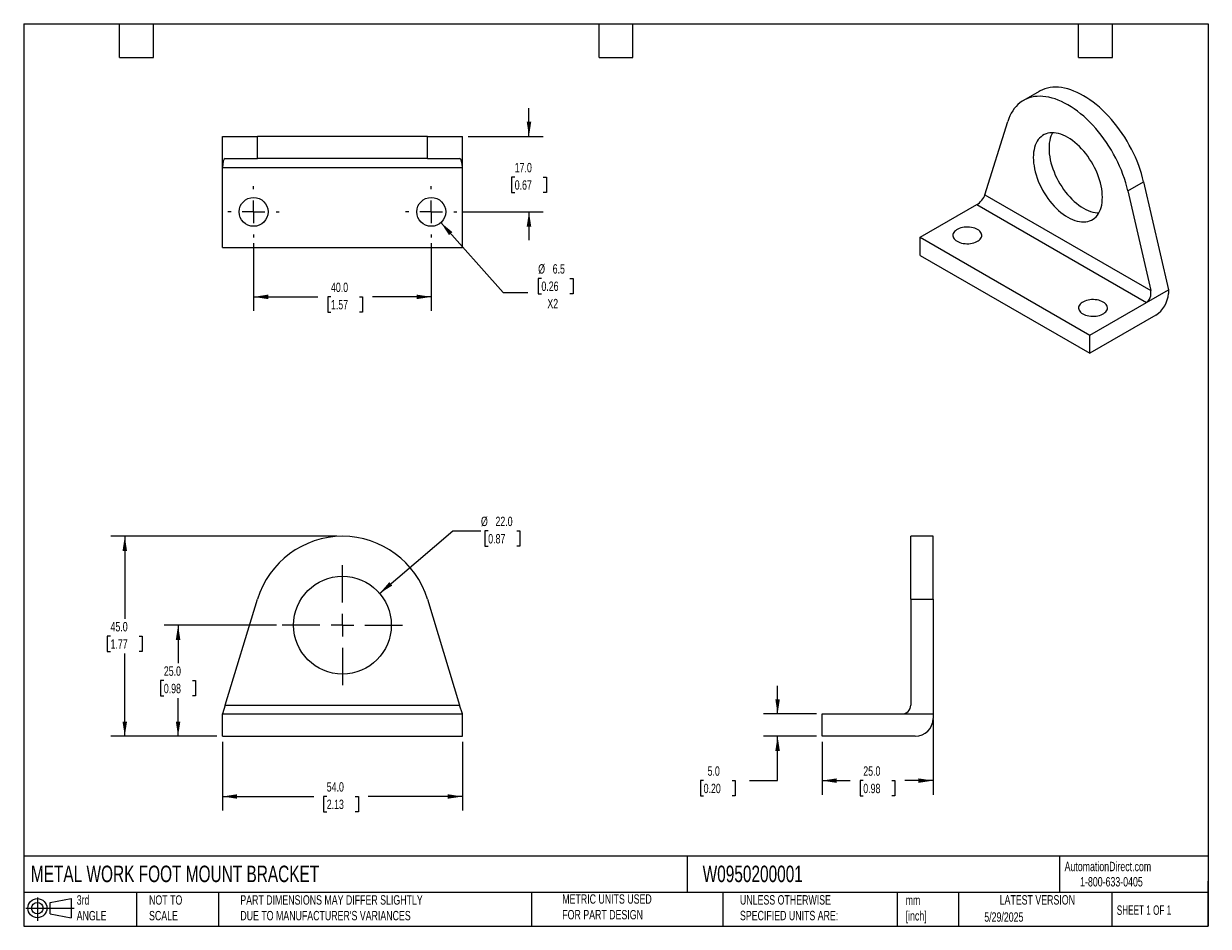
# Model space of a CAD drawing. Header units: millimetres. Extents: x 6 to 273, y 6 to 210.
import ezdxf

# ---------------------------------------------------------------- set-up
doc = ezdxf.new("R2010")
doc.units = ezdxf.units.MM
doc.linetypes.add('SLD-Center', pattern=[19.05, 15.24, -1.27, 1.27, -1.27])
doc.linetypes.add('SLD-Solid', pattern=[0])
doc.layers.add('CENTER', color=40, linetype='SLD-Center')
doc.layers.add('SLD-DEFPOINTS', color=7, linetype='Continuous')
doc.layers.add('DIMENSIONS', color=140, linetype='SLD-Solid', lineweight=25)
doc.layers.add('TEXT', color=140, linetype='SLD-Solid', lineweight=25)
doc.styles.add('SLDTEXTSTYLE0', font='TXT', dxfattribs={"width": 0.7})
doc.styles.add('SLDTEXTSTYLE1', font='TXT', dxfattribs={"width": 0.65})
doc.dimstyles.new('SLDDIMSTYLE0', dxfattribs={"dimtxt": 2.158008, "dimasz": 3.302, "dimexe": 0, "dimexo": 0.0625, "dimgap": 0.539502, "dimtad": 0, "dimtih": 1, "dimtoh": 1, "dimrnd": 1e-09, "dimzin": 4, "dimdsep": 46, "dimtxsty": 'SLDTEXTSTYLE0', "dimsah": 1, "dimcen": 0.09, "dimadec": 0, "dimazin": 1, "dimtfac": 1, "dimtofl": 0, "dimtmove": 0, "dimatfit": 3, "dimfxl": 0, "dimfrac": 2, "dimtolj": 1, "dimtzin": 12, "dimarcsym": 0})
doc.dimstyles.new('SLDDIMSTYLE1', dxfattribs={"dimtxt": 2.158008, "dimasz": 3.302, "dimexe": 0, "dimexo": 0.0625, "dimgap": 0.539502, "dimtad": 0, "dimtih": 1, "dimtoh": 1, "dimrnd": 1e-09, "dimzin": 4, "dimdsep": 46, "dimtxsty": 'SLDTEXTSTYLE0', "dimsah": 1, "dimcen": 0, "dimadec": 0, "dimazin": 1, "dimtfac": 1, "dimtofl": 0, "dimtmove": 0, "dimatfit": 3, "dimfxl": 0, "dimfrac": 2, "dimtolj": 1, "dimtzin": 12, "dimarcsym": 0})
doc.dimstyles.new('SLDDIMSTYLE2', dxfattribs={"dimtxt": 2.158008, "dimasz": 3.302, "dimexe": 0, "dimexo": 0.0625, "dimgap": 0.539502, "dimtad": 0, "dimtih": 1, "dimtoh": 1, "dimrnd": 1e-09, "dimzin": 4, "dimdsep": 46, "dimtxsty": 'SLDTEXTSTYLE0', "dimsah": 1, "dimcen": 0.09, "dimadec": 0, "dimazin": 1, "dimtfac": 1, "dimtmove": 0, "dimatfit": 0, "dimfxl": 0, "dimfrac": 2, "dimtolj": 1, "dimtzin": 12, "dimarcsym": 0})
doc.dimstyles.new('SLDDIMSTYLE3', dxfattribs={"dimtxt": 2.158008, "dimasz": 3.302, "dimexe": 0, "dimexo": 0.0625, "dimgap": 0.539502, "dimtad": 0, "dimtih": 1, "dimtoh": 1, "dimrnd": 1e-09, "dimzin": 12, "dimdsep": 46, "dimtxsty": 'SLDTEXTSTYLE0', "dimsah": 1, "dimcen": 0, "dimadec": 0, "dimazin": 3, "dimtfac": 1, "dimtofl": 0, "dimtmove": 0, "dimatfit": 3, "dimfxl": 0, "dimfrac": 2, "dimtolj": 1, "dimtzin": 12, "dimarcsym": 0})

# ---------------------------------------------------------------- blocks, each defined once
blk = doc.blocks.new('Block11')
at = {"color": 7, "linetype": 'SLD-Solid', "lineweight": 18}
for p, q in [((0, 2.88), (10.87, 2.88)), ((2.59, 5.31), (2.59, 0)), ((5.48, 4.17), (10.18, 5.03)), ((5.48, 1.6), (5.48, 4.17)), ((10.18, 5.03), (10.18, 0.73)), ((5.48, 1.6), (10.18, 0.73))]:
    blk.add_line(p, q, dxfattribs=at)
for radius in [2.15, 1.29]:
    blk.add_circle((2.59, 2.88), radius, dxfattribs=at)
blk = doc.blocks.new('Block12')
at = {"layer": 'SLD-DEFPOINTS'}
blk.add_blockref('Block11', (0, 0), dxfattribs=at)
blk = doc.blocks.new('_D')
at = {"layer": 'DIMENSIONS'}
for p, q in [((63.3, 74.15), (37.94, 74.15)), ((41.11, 74.15), (41.11, 65.56)), ((37.9, 61.65), (37.18, 61.65)), ((37.18, 61.65), (37.18, 58.22)), ((44.32, 61.65), (45.04, 61.65)), ((45.04, 61.65), (45.04, 58.22)), ((37.18, 58.22), (37.9, 58.22)), ((41.11, 49.15), (41.11, 57.73)), ((45.04, 58.22), (44.32, 58.22)), ((49.84, 49.15), (37.94, 49.15))]:
    blk.add_line(p, q, dxfattribs=at)
for points in [[(41.11, 74.15), (40.6, 70.84), (41.62, 70.84)], [(41.11, 49.15), (41.62, 52.45), (40.6, 52.45)]]:
    blk.add_solid(points, dxfattribs=at)
at = {"layer": 'DIMENSIONS', "char_height": 2.117, "attachment_point": 1, "style": 'SLDTEXTSTYLE0'}
for s, insert in [('25.0', (37.9, 64.86)), ('0.98', (37.9, 60.94))]:
    blk.add_mtext(s, dxfattribs=dict(at, insert=insert))
blk = doc.blocks.new('_D_1')
at = {"layer": 'DIMENSIONS'}
for p, q in [((76.84, 94.15), (25.94, 94.15)), ((29.11, 94.15), (29.11, 75.56)), ((25.9, 71.65), (25.18, 71.65)), ((25.18, 71.65), (25.18, 68.22)), ((32.32, 71.65), (33.04, 71.65)), ((33.04, 71.65), (33.04, 68.22)), ((25.18, 68.22), (25.9, 68.22)), ((29.11, 49.15), (29.11, 67.73)), ((33.04, 68.22), (32.32, 68.22)), ((49.84, 49.15), (25.94, 49.15))]:
    blk.add_line(p, q, dxfattribs=at)
for points in [[(29.11, 94.15), (28.6, 90.84), (29.62, 90.84)], [(29.11, 49.15), (29.62, 52.45), (28.6, 52.45)]]:
    blk.add_solid(points, dxfattribs=at)
at = {"layer": 'DIMENSIONS', "char_height": 2.117, "attachment_point": 1, "style": 'SLDTEXTSTYLE0'}
for s, insert in [('45.0', (25.9, 74.86)), ('1.77', (25.9, 70.94))]:
    blk.add_mtext(s, dxfattribs=dict(at, insert=insert))
blk = doc.blocks.new('_D_2')
at = {"layer": 'DIMENSIONS'}
for p, q in [((51.11, 47.88), (51.11, 32.4)), ((105.11, 47.88), (105.11, 32.4)), ((51.11, 35.57), (71.65, 35.57)), ((74.58, 35.57), (73.85, 35.57)), ((73.85, 35.57), (73.85, 32.15)), ((80.99, 35.57), (81.71, 35.57)), ((81.71, 35.57), (81.71, 32.15)), ((105.11, 35.57), (83.91, 35.57)), ((73.85, 32.15), (74.58, 32.15)), ((81.71, 32.15), (80.99, 32.15))]:
    blk.add_line(p, q, dxfattribs=at)
for points in [[(51.11, 35.57), (54.41, 35.07), (54.41, 36.08)], [(105.11, 35.57), (101.81, 36.08), (101.81, 35.07)]]:
    blk.add_solid(points, dxfattribs=at)
at = {"layer": 'DIMENSIONS', "char_height": 2.117, "attachment_point": 1, "style": 'SLDTEXTSTYLE0'}
for s, insert in [('54.0', (74.58, 38.79)), ('2.13', (74.58, 34.87))]:
    blk.add_mtext(s, dxfattribs=dict(at, insert=insert))
blk = doc.blocks.new('_D_3')
at = {"layer": 'DIMENSIONS'}
for p, q in [((86.47, 81.29), (102.95, 95.36)), ((102.95, 95.36), (109.3, 95.36)), ((110.93, 95.36), (110.2, 95.36)), ((110.2, 95.36), (110.2, 91.93)), ((117.34, 95.36), (118.06, 95.36)), ((118.06, 95.36), (118.06, 91.93)), ((110.2, 91.93), (110.93, 91.93)), ((118.06, 91.93), (117.34, 91.93))]:
    blk.add_line(p, q, dxfattribs=at)
blk.add_solid([(86.47, 81.29), (89.32, 83.05), (88.66, 83.82)], dxfattribs=at)
at = {"layer": 'DIMENSIONS', "char_height": 2.117, "attachment_point": 1, "style": 'SLDTEXTSTYLE0'}
for s, insert in [('%%c', (109.3, 98.57)), ('22.0', (112.56, 98.57)), ('0.87', (110.93, 94.66))]:
    blk.add_mtext(s, dxfattribs=dict(at, insert=insert))
blk = doc.blocks.new('SW_CENTERMARKSYMBOL_0')
at = {"layer": 'CENTER', "color": 0}
for p, q in [((0, 5.08), (0, 13.54)), ((-5.08, 0), (-13.54, 0)), ((0, 0), (-2.54, 0)), ((0, 0), (0, 2.54)), ((0, 0), (0, -2.54)), ((0, 0), (2.54, 0)), ((5.08, 0), (13.54, 0)), ((0, -5.08), (0, -13.54))]:
    blk.add_line(p, q, dxfattribs=at)
blk = doc.blocks.new('_D_4')
at = {"layer": 'DIMENSIONS'}
for p, q in [((176.08, 54.15), (176.08, 60.5)), ((184.81, 54.15), (172.9, 54.15)), ((184.81, 49.15), (172.9, 49.15)), ((176.08, 39.15), (176.08, 49.15)), ((159.43, 39.15), (158.7, 39.15)), ((158.7, 39.15), (158.7, 35.72)), ((165.84, 39.15), (166.56, 39.15)), ((166.56, 39.15), (166.56, 35.72)), ((169.73, 39.15), (176.08, 39.15)), ((158.7, 35.72), (159.43, 35.72)), ((166.56, 35.72), (165.84, 35.72))]:
    blk.add_line(p, q, dxfattribs=at)
for points in [[(176.08, 54.15), (176.59, 57.45), (175.57, 57.45)], [(176.08, 49.15), (175.57, 45.84), (176.59, 45.84)]]:
    blk.add_solid(points, dxfattribs=at)
at = {"layer": 'DIMENSIONS', "char_height": 2.117, "attachment_point": 1, "style": 'SLDTEXTSTYLE0'}
for s, insert in [('5.0', (160.32, 42.36)), ('0.20', (159.43, 38.44))]:
    blk.add_mtext(s, dxfattribs=dict(at, insert=insert))
blk = doc.blocks.new('_D_5')
at = {"layer": 'DIMENSIONS'}
for p, q in [((211.08, 52.88), (211.08, 35.97)), ((186.08, 47.88), (186.08, 35.97)), ((186.08, 39.15), (192.45, 39.15)), ((195.37, 39.15), (194.65, 39.15)), ((194.65, 39.15), (194.65, 35.72)), ((201.79, 39.15), (202.51, 39.15)), ((202.51, 39.15), (202.51, 35.72)), ((211.08, 39.15), (204.71, 39.15)), ((194.65, 35.72), (195.37, 35.72)), ((202.51, 35.72), (201.79, 35.72))]:
    blk.add_line(p, q, dxfattribs=at)
for points in [[(186.08, 39.15), (189.38, 38.64), (189.38, 39.65)], [(211.08, 39.15), (207.78, 39.65), (207.78, 38.64)]]:
    blk.add_solid(points, dxfattribs=at)
at = {"layer": 'DIMENSIONS', "char_height": 2.117, "attachment_point": 1, "style": 'SLDTEXTSTYLE0'}
for s, insert in [('25.0', (195.37, 42.36)), ('0.98', (195.37, 38.44))]:
    blk.add_mtext(s, dxfattribs=dict(at, insert=insert))
blk = doc.blocks.new('_D_6')
at = {"layer": 'DIMENSIONS'}
for p, q in [((120.11, 184.18), (120.11, 190.53)), ((106.38, 184.18), (123.29, 184.18)), ((116.9, 175), (116.18, 175)), ((116.18, 175), (116.18, 171.57)), ((123.32, 175), (124.04, 175)), ((124.04, 175), (124.04, 171.57)), ((116.18, 171.57), (116.9, 171.57)), ((124.04, 171.57), (123.32, 171.57)), ((105.17, 167.18), (123.29, 167.18)), ((120.11, 167.18), (120.11, 160.83))]:
    blk.add_line(p, q, dxfattribs=at)
for points in [[(120.11, 184.18), (120.62, 187.48), (119.6, 187.48)], [(120.11, 167.18), (119.6, 163.88), (120.62, 163.88)]]:
    blk.add_solid(points, dxfattribs=at)
at = {"layer": 'DIMENSIONS', "char_height": 2.117, "attachment_point": 1, "style": 'SLDTEXTSTYLE0'}
for s, insert in [('17.0', (116.9, 178.21)), ('0.67', (116.9, 174.3))]:
    blk.add_mtext(s, dxfattribs=dict(at, insert=insert))
blk = doc.blocks.new('_D_7')
at = {"layer": 'DIMENSIONS'}
for p, q in [((58.11, 160.12), (58.11, 144.88)), ((98.11, 160.12), (98.11, 144.88)), ((58.11, 148.05), (72.6, 148.05)), ((75.53, 148.05), (74.8, 148.05)), ((74.8, 148.05), (74.8, 144.62)), ((81.94, 148.05), (82.66, 148.05)), ((82.66, 148.05), (82.66, 144.62)), ((98.11, 148.05), (84.86, 148.05)), ((74.8, 144.62), (75.53, 144.62)), ((82.66, 144.62), (81.94, 144.62))]:
    blk.add_line(p, q, dxfattribs=at)
for points in [[(58.11, 148.05), (61.41, 147.54), (61.41, 148.56)], [(98.11, 148.05), (94.81, 148.56), (94.81, 147.54)]]:
    blk.add_solid(points, dxfattribs=at)
at = {"layer": 'DIMENSIONS', "char_height": 2.117, "attachment_point": 1, "style": 'SLDTEXTSTYLE0'}
for s, insert in [('40.0', (75.53, 151.26)), ('1.57', (75.53, 147.35))]:
    blk.add_mtext(s, dxfattribs=dict(at, insert=insert))
blk = doc.blocks.new('_D_8')
at = {"layer": 'DIMENSIONS'}
for p, q in [((100.28, 164.76), (114.32, 149.07)), ((122.91, 152.2), (122.18, 152.2)), ((122.18, 152.2), (122.18, 148.77)), ((129.32, 152.2), (130.05, 152.2)), ((130.05, 152.2), (130.05, 148.77)), ((114.32, 149.07), (119.87, 149.07)), ((122.18, 148.77), (122.91, 148.77)), ((130.05, 148.77), (129.32, 148.77))]:
    blk.add_line(p, q, dxfattribs=at)
blk.add_solid([(100.28, 164.76), (102.1, 161.96), (102.86, 162.64)], dxfattribs=at)
at = {"layer": 'DIMENSIONS', "char_height": 2.117, "attachment_point": 1, "style": 'SLDTEXTSTYLE0'}
for s, insert in [('%%c', (122.18, 155.41)), ('6.5', (125.44, 155.41)), ('0.26', (122.91, 151.5)), ('X2', (124.25, 147.59))]:
    blk.add_mtext(s, dxfattribs=dict(at, insert=insert))
blk = doc.blocks.new('SW_CENTERMARKSYMBOL_1')
at = {"layer": 'CENTER', "color": 0}
for p, q in [((0, 5.08), (0, 5.79)), ((-5.08, 0), (-5.79, 0)), ((0, 0), (-2.54, 0)), ((0, 0), (0, 2.54)), ((0, 0), (0, -2.54)), ((0, 0), (2.54, 0)), ((5.08, 0), (5.79, 0)), ((0, -5.08), (0, -5.79))]:
    blk.add_line(p, q, dxfattribs=at)
blk = doc.blocks.new('SW_CENTERMARKSYMBOL_2')
at = {"layer": 'CENTER', "color": 0}
for p, q in [((0, 5.08), (0, 5.79)), ((-5.08, 0), (-5.79, 0)), ((0, 0), (-2.54, 0)), ((0, 0), (0, 2.54)), ((0, 0), (0, -2.54)), ((0, 0), (2.54, 0)), ((5.08, 0), (5.79, 0)), ((0, -5.08), (0, -5.79))]:
    blk.add_line(p, q, dxfattribs=at)

msp = doc.modelspace()

# ---------------------------------------------------------------- linework, layer by layer
for p, q in [((234.964, 194.316), (231.429, 192.275)), ((222.767, 171.029), (227.899, 187.522)), ((51.11, 177.182), (51.11, 184.182)), ((51.11, 184.182), (58.978, 184.182)), ((58.978, 179.182), (58.978, 184.182)), ((97.242, 184.182), (58.978, 184.182)), ((97.242, 179.182), (97.242, 184.182)), ((97.242, 184.182), (105.11, 184.182)), ((105.11, 177.182), (105.11, 184.182)), ((51.719, 179.182), (58.978, 179.182)), ((97.242, 179.182), (58.978, 179.182)), ((97.242, 179.182), (104.501, 179.182)), ((51.11, 177.182), (105.11, 177.182)), ((51.11, 159.182), (51.11, 177.182)), ((105.11, 159.182), (105.11, 177.182)), ((254.956, 171.903), (258.492, 173.944)), ((258.492, 173.944), (264.055, 149.642)), ((222.767, 171.029), (260.089, 149.483)), ((254.956, 171.903), (260.089, 149.483)), ((208.194, 161.48), (220.922, 168.828)), ((220.922, 168.828), (259.105, 146.785)), ((208.194, 157.398), (208.194, 161.48)), ((208.194, 161.48), (246.377, 139.437)), ((51.11, 159.182), (105.11, 159.182)), ((208.194, 157.398), (246.377, 135.354)), ((259.105, 146.785), (264.055, 149.642)), ((264.055, 149.642), (264.055, 148.826)), ((246.377, 139.437), (259.105, 146.785)), ((261.227, 143.927), (246.377, 135.354)), ((246.377, 135.354), (246.377, 139.437)), ((211.079, 94.146), (206.079, 94.146)), ((206.079, 79.974), (206.079, 94.146)), ((211.079, 79.974), (211.079, 94.146)), ((51.719, 56.146), (58.978, 79.974)), ((97.242, 79.974), (104.501, 56.146)), ((206.079, 79.974), (206.079, 56.146)), ((206.079, 79.974), (211.079, 79.974)), ((211.079, 79.974), (211.079, 54.146)), ((51.719, 56.146), (51.11, 54.146)), ((51.719, 56.146), (104.501, 56.146)), ((105.11, 54.146), (104.501, 56.146)), ((51.11, 49.146), (51.11, 54.146)), ((51.11, 54.146), (105.11, 54.146)), ((105.11, 49.146), (105.11, 54.146)), ((186.079, 49.146), (186.079, 54.146)), ((186.079, 54.146), (204.079, 54.146)), ((204.079, 54.146), (211.079, 54.146)), ((211.079, 54.146), (211.079, 53.146)), ((51.11, 49.146), (105.11, 49.146)), ((207.079, 49.146), (186.079, 49.146))]:
    msp.add_line(p, q)
at = {"flags": 128}
for points in [[(258.492, 173.944), (258.264, 174.865), (258.002, 175.793), (257.705, 176.723), (257.376, 177.654), (257.014, 178.584), (256.622, 179.509), (256.198, 180.427), (255.746, 181.337), (255.265, 182.236), (254.758, 183.12), (254.225, 183.989), (253.668, 184.84), (253.089, 185.67), (252.488, 186.478), (251.868, 187.261), (251.229, 188.018), (250.575, 188.745), (249.906, 189.442), (249.224, 190.107), (248.531, 190.738), (247.829, 191.333), (247.119, 191.89), (246.403, 192.409), (245.684, 192.888), (244.963, 193.325), (244.242, 193.72), (243.523, 194.072), (242.808, 194.379), (242.098, 194.641), (241.396, 194.857), (240.703, 195.026), (240.021, 195.149), (239.352, 195.224), (238.697, 195.252), (238.059, 195.233), (237.439, 195.166), (236.838, 195.052), (236.258, 194.89), (235.702, 194.683), (235.169, 194.429), (234.964, 194.316)], [(254.956, 171.903), (254.728, 172.824), (254.466, 173.752), (254.17, 174.682), (253.841, 175.613), (253.479, 176.542), (253.086, 177.468), (252.663, 178.386), (252.21, 179.296), (251.73, 180.195), (251.222, 181.079), (250.689, 181.948), (250.133, 182.799), (249.553, 183.629), (248.952, 184.437), (248.332, 185.22), (247.694, 185.976), (247.039, 186.704), (246.37, 187.401), (245.688, 188.066), (244.995, 188.697), (244.293, 189.292), (243.583, 189.849), (242.868, 190.368), (242.149, 190.847), (241.428, 191.284), (240.707, 191.679), (239.988, 192.031), (239.272, 192.338), (238.563, 192.6), (237.86, 192.816), (237.167, 192.985), (236.485, 193.108), (235.816, 193.183), (235.162, 193.211), (234.523, 193.192), (233.903, 193.125), (233.302, 193.011), (232.723, 192.849), (232.166, 192.642), (231.633, 192.388), (231.126, 192.089), (230.645, 191.745), (230.193, 191.358), (229.77, 190.928), (229.377, 190.457), (229.015, 189.945), (228.686, 189.394), (228.389, 188.805), (228.127, 188.181), (227.899, 187.522)], [(233.65, 179.444), (233.668, 178.82), (233.722, 178.179), (233.812, 177.522), (233.938, 176.854), (234.099, 176.177), (234.294, 175.494), (234.522, 174.808), (234.782, 174.123), (235.073, 173.442), (235.394, 172.768), (235.743, 172.105), (236.119, 171.454), (236.519, 170.82), (236.942, 170.205), (237.386, 169.612), (237.849, 169.044), (238.329, 168.504), (238.823, 167.994), (239.329, 167.516), (239.845, 167.073), (240.369, 166.667), (240.897, 166.299), (241.428, 165.972), (241.959, 165.686), (242.487, 165.444), (243.01, 165.246), (243.526, 165.093), (244.033, 164.987), (244.527, 164.926), (245.006, 164.913), (245.469, 164.946), (245.913, 165.026), (246.336, 165.152), (246.737, 165.324), (247.112, 165.541), (247.461, 165.802), (247.782, 166.105), (248.074, 166.45), (248.334, 166.834), (248.562, 167.257), (248.757, 167.715), (248.917, 168.207), (249.043, 168.73), (249.133, 169.282), (249.188, 169.861), (249.206, 170.463), (249.188, 171.087), (249.133, 171.728), (249.043, 172.385), (248.917, 173.053), (248.757, 173.73), (248.562, 174.414), (248.334, 175.099), (248.074, 175.784), (247.782, 176.465), (247.461, 177.139), (247.112, 177.803), (246.737, 178.453), (246.336, 179.087), (245.913, 179.702), (245.469, 180.295), (245.006, 180.863), (244.527, 181.403), (244.033, 181.913), (243.526, 182.391), (243.01, 182.834), (242.487, 183.24), (241.959, 183.608), (241.428, 183.936), (240.897, 184.221), (240.369, 184.463), (239.845, 184.661), (239.329, 184.814), (238.823, 184.921), (238.329, 184.981), (237.849, 184.994), (237.386, 184.961), (236.942, 184.881), (236.519, 184.755), (236.119, 184.583), (235.743, 184.366), (235.394, 184.105), (235.073, 183.802), (234.782, 183.457), (234.522, 183.073), (234.294, 182.651), (234.099, 182.192), (233.938, 181.701), (233.812, 181.177), (233.722, 180.625), (233.668, 180.046), (233.65, 179.444)], [(237.988, 184.995), (237.829, 184.692), (237.634, 184.233), (237.474, 183.742), (237.348, 183.218), (237.258, 182.666), (237.203, 182.087), (237.185, 181.485), (237.203, 180.861), (237.258, 180.22), (237.348, 179.564), (237.474, 178.895), (237.634, 178.218), (237.829, 177.535), (238.057, 176.849), (238.317, 176.164), (238.609, 175.483), (238.93, 174.809), (239.279, 174.146), (239.654, 173.495), (240.055, 172.861), (240.478, 172.246), (240.922, 171.653), (241.385, 171.085), (241.864, 170.545), (242.359, 170.035), (242.865, 169.557), (243.381, 169.114), (243.904, 168.708), (244.432, 168.34), (244.963, 168.013), (245.494, 167.727), (246.022, 167.485), (246.546, 167.287), (247.062, 167.134), (247.568, 167.028), (248.062, 166.967), (248.403, 166.953)], [(216.502, 160.562), (216.808, 160.406), (217.146, 160.273), (217.51, 160.167), (217.894, 160.087), (218.292, 160.035), (218.698, 160.013), (219.106, 160.021), (219.509, 160.057), (219.901, 160.123), (220.276, 160.217), (220.627, 160.337), (220.95, 160.481), (221.238, 160.648), (221.488, 160.834), (221.696, 161.037), (221.858, 161.253), (221.972, 161.479), (222.036, 161.712), (222.049, 161.947), (222.01, 162.182), (221.921, 162.412), (221.783, 162.634), (221.598, 162.843), (221.368, 163.038), (221.098, 163.215), (220.792, 163.371), (220.455, 163.503), (220.091, 163.61), (219.707, 163.69), (219.309, 163.741), (218.902, 163.764), (218.494, 163.756), (218.091, 163.719), (217.699, 163.654), (217.325, 163.56), (216.974, 163.44), (216.651, 163.296), (216.362, 163.129), (216.112, 162.943), (215.905, 162.74), (215.742, 162.524), (215.629, 162.298), (215.565, 162.065), (215.552, 161.829), (215.59, 161.595), (215.679, 161.365), (215.818, 161.143), (216.003, 160.933), (216.232, 160.738), (216.502, 160.562)], [(244.787, 144.234), (245.093, 144.078), (245.43, 143.945), (245.794, 143.838), (246.178, 143.759), (246.576, 143.707), (246.983, 143.685), (247.39, 143.692), (247.794, 143.729), (248.186, 143.795), (248.56, 143.889), (248.911, 144.008), (249.234, 144.153), (249.522, 144.32), (249.773, 144.506), (249.98, 144.708), (250.142, 144.925), (250.256, 145.151), (250.32, 145.384), (250.333, 145.619), (250.295, 145.854), (250.206, 146.084), (250.067, 146.305), (249.882, 146.515), (249.653, 146.71), (249.383, 146.887), (249.077, 147.043), (248.739, 147.175), (248.375, 147.282), (247.991, 147.362), (247.593, 147.413), (247.187, 147.436), (246.779, 147.428), (246.376, 147.391), (245.984, 147.326), (245.609, 147.232), (245.258, 147.112), (244.935, 146.968), (244.647, 146.801), (244.397, 146.615), (244.189, 146.412), (244.027, 146.196), (243.913, 145.97), (243.849, 145.737), (243.836, 145.501), (243.875, 145.267), (243.964, 145.037), (244.102, 144.815), (244.287, 144.605), (244.517, 144.41), (244.787, 144.234)]]:
    msp.add_lwpolyline(points, dxfattribs=at)
for centre, radius in [((58.11, 167.182), 3.25), ((98.11, 167.182), 3.25), ((78.11, 74.146), 11)]:
    msp.add_circle(centre, radius)
for centre, radius, start, end in [((257.931, 149.095), 6.13, 302.52009, 357.47991), ((78.11, 74.146), 20, 16.94229, 163.05771), ((204.079, 56.146), 2, 270, 0), ((207.079, 53.146), 4, 270, 0)]:
    msp.add_arc(centre, radius, start, end)
for centre, major_axis, ratio, start_param, end_param in [((51.719, 177.182), (0, 2), 0.3046296, 0, 1.5707963), ((104.501, 177.182), (0, 2), 0.3046296, 4.712389, 6.2831853), ((221.352, 170.212), (1.356, 1.519), 0.3873331, 4.0074089, 5.5782052), ((258.675, 148.667), (0.337, 2.037), 0.7065193, 3.667274, 5.2380704)]:
    msp.add_ellipse(centre, major_axis=major_axis, ratio=ratio, start_param=start_param, end_param=end_param)
at = {"layer": 'TEXT'}
for p, q in [((6.35, 209.55), (273.05, 209.55)), ((6.35, 209.55), (6.35, 6.35)), ((27.94, 201.93), (27.94, 209.55)), ((35.56, 201.93), (35.56, 209.55)), ((135.89, 201.93), (135.89, 209.55)), ((143.51, 201.93), (143.51, 209.55)), ((243.84, 201.93), (243.84, 209.55)), ((251.46, 201.93), (251.46, 209.55)), ((273.05, 209.55), (273.05, 6.35)), ((27.94, 201.93), (35.56, 201.93)), ((135.89, 201.93), (143.51, 201.93)), ((243.84, 201.93), (251.46, 201.93)), ((273.05, 22.126), (6.35, 22.126)), ((155.759, 22.126), (155.759, 13.97)), ((239.575, 22.126), (239.575, 13.97)), ((273.05, 6.35), (273.05, 16.51)), ((273.05, 13.97), (6.35, 13.97)), ((31.75, 13.97), (31.75, 6.35)), ((50.212, 13.97), (50.212, 6.35)), ((120.646, 13.97), (120.646, 6.35)), ((163.78, 13.97), (163.78, 6.35)), ((203.024, 13.97), (203.024, 6.35)), ((216.812, 13.97), (216.812, 6.35)), ((251.349, 13.97), (251.349, 6.35)), ((6.35, 6.35), (273.05, 6.35))]:
    msp.add_line(p, q, dxfattribs=at)

# ---------------------------------------------------------------- block references
at = {"layer": 'CENTER'}
for name, p in [('SW_CENTERMARKSYMBOL_2', (58.11, 167.182)), ('SW_CENTERMARKSYMBOL_1', (98.11, 167.182)), ('SW_CENTERMARKSYMBOL_0', (78.11, 74.146))]:
    msp.add_blockref(name, p, dxfattribs=at)
at = {"layer": 'SLD-DEFPOINTS'}
msp.add_blockref('Block12', (6.838, 7.554), dxfattribs=at)

# ---------------------------------------------------------------- texts
at = {"layer": 'TEXT'}
for s, insert, char_height, attachment_point, style in [('METAL WORK FOOT MOUNT BRACKET', (7.966, 20.006), 3.70417, 1, 'SLDTEXTSTYLE0'), ('W0950200001', (159.208, 20.006), 3.70417, 1, 'SLDTEXTSTYLE0'), ('AutomationDirect.com', (240.695, 20.877), 2.11667, 1, 'SLDTEXTSTYLE0'), ('1-800-633-0405', (244.192, 17.437), 2.11667, 1, 'SLDTEXTSTYLE0'), ('3rd^JANGLE', (18.282, 13.338), 2.1167, 1, 'SLDTEXTSTYLE0'), ('NOT TO^JSCALE', (34.575, 13.338), 2.11667, 1, 'SLDTEXTSTYLE0'), ("PART DIMENSIONS MAY DIFFER SLIGHTLY ^JDUE TO MANUFACTURER'S VARIANCES", (55.119, 13.341), 2.11667, 1, 'SLDTEXTSTYLE0'), ('METRIC UNITS USED ^JFOR PART DESIGN', (127.604, 13.556), 2.11667, 1, 'SLDTEXTSTYLE0'), ('UNLESS OTHERWISE ^JSPECIFIED UNITS ARE:', (167.608, 13.361), 2.11667, 1, 'SLDTEXTSTYLE0'), ('LATEST VERSION', (234.552, 13.364), 2.11667, 2, 'SLDTEXTSTYLE0'), ('mm^J[inch]', (204.907, 13.297), 2.1167, 1, 'SLDTEXTSTYLE0'), ('SHEET 1 OF 1', (252.441, 11.051), 2.11667, 1, 'SLDTEXTSTYLE1'), ('5/29/2025', (222.613, 9.497), 2.1167, 1, 'SLDTEXTSTYLE0')]:
    msp.add_mtext(s, dxfattribs=dict(at, insert=insert, char_height=char_height, attachment_point=attachment_point, style=style))

# ---------------------------------------------------------------- dimensions: what is measured, and where the dimension line sits
at = {"layer": 'DIMENSIONS'}
for base, p1, p2, dimstyle, picture, middle in [((120.111, 167.182), (105.11, 184.182), (103.9, 167.182), 'SLDDIMSTYLE2', '_D_6', (120.111, 174.998)), ((29.11, 94.146), (51.11, 49.146), (78.11, 94.146), 'SLDDIMSTYLE0', '_D_1', (29.11, 71.646)), ((41.11, 74.146), (51.11, 49.146), (64.57, 74.146), 'SLDDIMSTYLE0', '_D', (41.11, 61.646)), ((176.079, 54.146), (186.079, 49.146), (186.079, 54.146), 'SLDDIMSTYLE2', '_D_4', (176.079, 39.146))]:
    dim = msp.add_linear_dim(base=base, p1=p1, p2=p2, angle=90, dimstyle=dimstyle, dxfattribs=at)
    dim.commit()
    dim.dimension.update_dxf_attribs({"geometry": picture, "text_midpoint": middle, "dimtype": 160})
dim = msp.add_diameter_dim_2p(p1=(95.943, 169.604), p2=(100.277, 164.76), text='<>\\PX2', dimstyle='SLDDIMSTYLE3', dxfattribs=at)
dim.commit()
dim.dimension.update_dxf_attribs({"geometry": '_D_8', "text_midpoint": (126.116, 150.182), "dimtype": 163})
for base, p1, p2, picture, middle in [((58.11, 148.051), (98.11, 161.392), (58.11, 161.392), '_D_7', (78.733, 148.051)), ((211.079, 39.146), (186.079, 49.146), (211.079, 54.146), '_D_5', (198.579, 39.146)), ((105.11, 35.575), (51.11, 49.146), (105.11, 49.146), '_D_2', (77.783, 35.575))]:
    dim = msp.add_linear_dim(base=base, p1=p1, p2=p2, dimstyle='SLDDIMSTYLE0', dxfattribs=at)
    dim.commit()
    dim.dimension.update_dxf_attribs({"geometry": picture, "text_midpoint": middle, "dimtype": 160})
dim = msp.add_diameter_dim_2p(p1=(69.745, 67.002), p2=(86.475, 81.29), dimstyle='SLDDIMSTYLE1', dxfattribs=at)
dim.commit()
dim.dimension.update_dxf_attribs({"geometry": '_D_3', "text_midpoint": (114.134, 95.358), "dimtype": 163})

doc.saveas('drawing.dxf')
